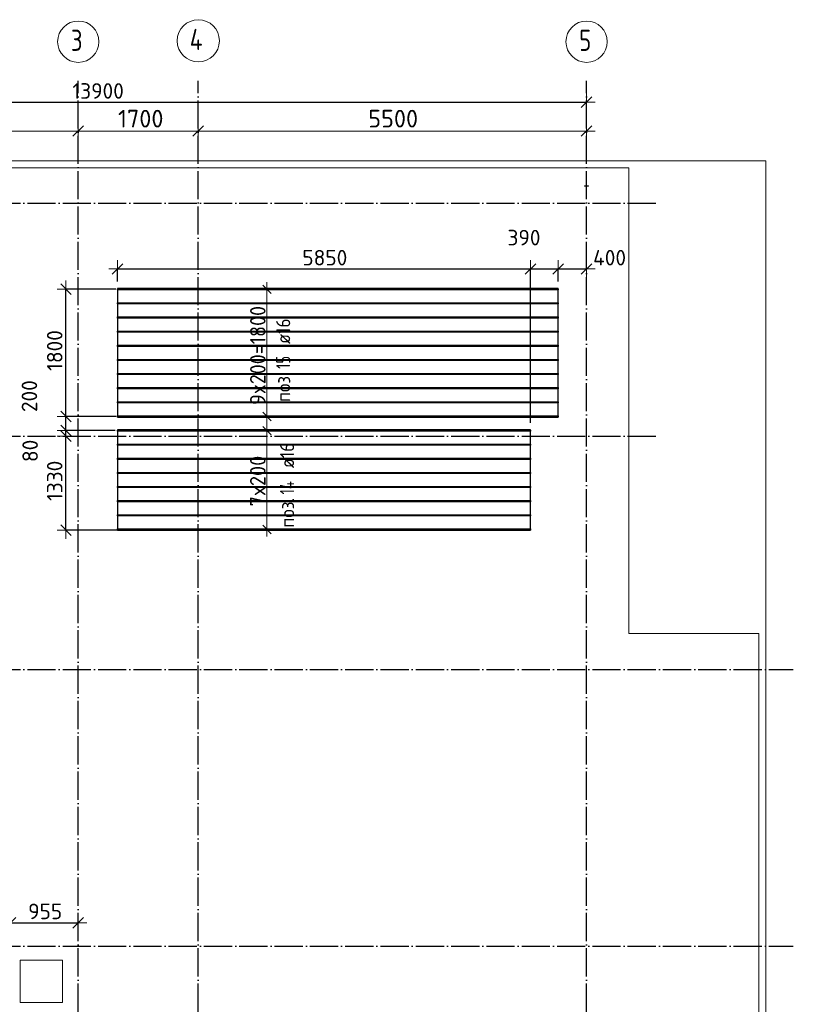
# Model space of a CAD drawing. Header units: millimetres. Extents: x -3725 to 93325, y -74170 to 82591.
# Tile 9 of 140: x 35872 to 46830, y -33561 to -19623. Entities that reach past the tile are written whole.
import ezdxf

# ---------------------------------------------------------------- set-up
doc = ezdxf.new("R2010")
doc.units = ezdxf.units.MM
doc.header["$PDMODE"] = 65
for name, pattern in [('______11', [500, 400, -50, 0, -50]), ('______3', [500, 400, -100]), ('______5', [1100, 800, -100, 100, -100])]:
    doc.linetypes.add(name, pattern=pattern)
for name, color, linetype, lineweight in [('Standard', 7, 'Continuous', 25), ('Балка_ общее', 7, '______3', 13), ('Размерная линия_ общее', 7, 'Continuous', 13), ('Стальная конструкция_ общее', 7, 'Continuous', 25), ('Фундамент (1)', 7, 'Continuous', 35)]:
    doc.layers.add(name, color=color, linetype=linetype, lineweight=lineweight)
doc.layers.add('Арм.стержн.Доп. Арм верхн.зоны Х', color=7, linetype='Continuous', lineweight=35, true_color=0x8c8cff)
doc.layers.add('Осевая линия_ общее', color=7, linetype='______5', lineweight=13, true_color=0xa0a0a0)
doc.styles.add('ISOCPEUR', font='ISOCPEUR')
doc.dimstyles.new('DIMSTYLE_18', dxfattribs={"dimtxt": 220, "dimasz": 250, "dimexe": 0, "dimexo": 0, "dimgap": 110, "dimtad": 2, "dimdec": 0, "dimrnd": 1, "dimzin": 12, "dimdsep": 46, "dimtxsty": 'ISOCPEUR', "dimblk1": 'ALL_ML_STRICH', "dimblk2": 'ALL_ML_STRICH', "dimsah": 1, "dimcen": 0, "dimclrd": 7, "dimclre": 256, "dimclrt": 7, "dimadec": 0, "dimazin": 0, "dimtfac": 1, "dimtdec": 0, "dimtix": 1, "dimtmove": 2, "dimatfit": 3, "dimfxl": 0, "dimtzin": 0, "dimlwd": 0, "dimlwe": -3, "dimarcsym": 0})
doc.dimstyles.new('DIMSTYLE_3', dxfattribs={"dimtxt": 220, "dimasz": 250, "dimexe": 0, "dimexo": 0, "dimgap": 110, "dimtad": 2, "dimdec": 0, "dimrnd": 5, "dimzin": 12, "dimdsep": 46, "dimtxsty": 'ISOCPEUR', "dimblk1": 'ALL_ML_STRICH', "dimblk2": 'ALL_ML_STRICH', "dimsah": 1, "dimcen": 0, "dimclrd": 7, "dimclre": 256, "dimclrt": 7, "dimadec": 0, "dimazin": 0, "dimtfac": 1, "dimtdec": 0, "dimtix": 1, "dimtmove": 2, "dimatfit": 3, "dimfxl": 0, "dimtzin": 0, "dimlwd": 0, "dimlwe": -3, "dimarcsym": 0})
doc.dimstyles.new('DIMSTYLE_5', dxfattribs={"dimtxt": 220, "dimasz": 250, "dimexe": 0, "dimexo": 0, "dimgap": 110, "dimtad": 2, "dimdec": 0, "dimrnd": 5, "dimzin": 12, "dimdsep": 46, "dimtxsty": 'ISOCPEUR', "dimblk1": 'ALL_ML_STRICH', "dimblk2": 'ALL_ML_STRICH', "dimsah": 1, "dimcen": 0, "dimclrd": 7, "dimclre": 256, "dimclrt": 7, "dimadec": 0, "dimazin": 0, "dimtfac": 1, "dimtdec": 0, "dimtix": 1, "dimtmove": 2, "dimatfit": 3, "dimfxl": 0, "dimtvp": 1.2, "dimtzin": 0, "dimlwd": 0, "dimlwe": -3, "dimarcsym": 0})
doc.dimstyles.new('DIMSTYLE_7', dxfattribs={"dimtxt": 250, "dimasz": 250, "dimexe": 0, "dimexo": 0, "dimgap": 125, "dimtad": 2, "dimdec": 0, "dimrnd": 5, "dimzin": 12, "dimdsep": 46, "dimtxsty": 'ISOCPEUR', "dimblk1": 'ALL_ML_STRICH', "dimblk2": 'ALL_ML_STRICH', "dimsah": 1, "dimcen": 0, "dimclrd": 7, "dimclre": 256, "dimclrt": 7, "dimadec": 0, "dimazin": 0, "dimtfac": 1, "dimtdec": 0, "dimtix": 1, "dimtmove": 2, "dimatfit": 3, "dimfxl": 0, "dimtzin": 0, "dimlwd": 0, "dimlwe": -3, "dimarcsym": 0})

# ---------------------------------------------------------------- blocks, each defined once
blk = doc.blocks.new('ALL_ML_STRICH')
at = {"color": 0, "linetype": 'ByBlock', "lineweight": -2}
for p, q in [((-1, 0), (0.5, 0)), ((-0.3, -0.3), (0.3, 0.3)), ((0, -0.5), (0, 0.5))]:
    blk.add_line(p, q, dxfattribs=at)
blk = doc.blocks.new('*D62')
at = {"layer": 'DEFPOINTS', "color": 7, "linetype": 'Continuous', "lineweight": 13, "transparency": 33554687}
for p in [(31200, -21199), (31200, -21242), (36700, -21201)]:
    blk.add_point(p, dxfattribs=at)
at = {"layer": 'Балка_ общее', "color": 251, "linetype": 'Continuous', "lineweight": -2, "true_color": 0x656565, "transparency": 33554687}
for p, q in [((31200, -21232), (31200, -21199)), ((36700, -21191), (36700, -21199))]:
    blk.add_line(p, q, dxfattribs=at)
at = {"layer": 'Балка_ общее', "color": 7, "linetype": 'Continuous', "lineweight": -2, "transparency": 33554687}
blk.add_line((31200, -21199), (36700, -21199), dxfattribs=at)
at = {"layer": 'Балка_ общее', "color": 7, "linetype": 'Continuous', "lineweight": 13, "transparency": 33554687, "xscale": 250, "yscale": 250, "zscale": 250, "rotation": 180}
blk.add_blockref('ALL_ML_STRICH', (31200, -21199), dxfattribs=at)
at = {"layer": 'Балка_ общее', "color": 7, "linetype": 'Continuous', "lineweight": 13, "transparency": 33554687, "xscale": 250, "yscale": 250, "zscale": 250}
blk.add_blockref('ALL_ML_STRICH', (36700, -21199), dxfattribs=at)
at = {"layer": 'Балка_ общее', "color": 7, "linetype": 'Continuous', "lineweight": 13, "transparency": 33554687, "insert": (33962, -21024), "char_height": 250, "width": 1000, "attachment_point": 5, "style": 'ISOCPEUR'}
blk.add_mtext('\\A1;{5500}', dxfattribs=at)
blk = doc.blocks.new('*D63')
at = {"layer": 'DEFPOINTS', "color": 7, "linetype": 'Continuous', "lineweight": 13, "transparency": 33554687}
for p in [(36700, -21199), (36700, -21201), (38400, -21242)]:
    blk.add_point(p, dxfattribs=at)
at = {"layer": 'Балка_ общее', "color": 251, "linetype": 'Continuous', "lineweight": -2, "true_color": 0x656565, "transparency": 33554687}
for p, q in [((36700, -21191), (36700, -21199)), ((38400, -21232), (38400, -21199))]:
    blk.add_line(p, q, dxfattribs=at)
at = {"layer": 'Балка_ общее', "color": 7, "linetype": 'Continuous', "lineweight": -2, "transparency": 33554687}
blk.add_line((36700, -21199), (38400, -21199), dxfattribs=at)
at = {"layer": 'Балка_ общее', "color": 7, "linetype": 'Continuous', "lineweight": 13, "transparency": 33554687, "xscale": 250, "yscale": 250, "zscale": 250, "rotation": 180}
blk.add_blockref('ALL_ML_STRICH', (36700, -21199), dxfattribs=at)
at = {"layer": 'Балка_ общее', "color": 7, "linetype": 'Continuous', "lineweight": 13, "transparency": 33554687, "xscale": 250, "yscale": 250, "zscale": 250}
blk.add_blockref('ALL_ML_STRICH', (38400, -21199), dxfattribs=at)
at = {"layer": 'Балка_ общее', "color": 7, "linetype": 'Continuous', "lineweight": 13, "transparency": 33554687, "insert": (37587, -21024), "char_height": 250, "width": 1000, "attachment_point": 5, "style": 'ISOCPEUR'}
blk.add_mtext('\\A1;{1700}', dxfattribs=at)
blk = doc.blocks.new('*D64')
at = {"layer": 'DEFPOINTS', "color": 7, "linetype": 'Continuous', "lineweight": 13, "transparency": 33554687}
for p in [(38400, -21199), (38400, -21242), (43900, -21284)]:
    blk.add_point(p, dxfattribs=at)
at = {"layer": 'Балка_ общее', "color": 251, "linetype": 'Continuous', "lineweight": -2, "true_color": 0x656565, "transparency": 33554687}
for p, q in [((38400, -21232), (38400, -21199)), ((43900, -21274), (43900, -21199))]:
    blk.add_line(p, q, dxfattribs=at)
at = {"layer": 'Балка_ общее', "color": 7, "linetype": 'Continuous', "lineweight": -2, "transparency": 33554687}
blk.add_line((38400, -21199), (43900, -21199), dxfattribs=at)
at = {"layer": 'Балка_ общее', "color": 7, "linetype": 'Continuous', "lineweight": 13, "transparency": 33554687, "xscale": 250, "yscale": 250, "zscale": 250, "rotation": 180}
blk.add_blockref('ALL_ML_STRICH', (38400, -21199), dxfattribs=at)
at = {"layer": 'Балка_ общее', "color": 7, "linetype": 'Continuous', "lineweight": 13, "transparency": 33554687, "xscale": 250, "yscale": 250, "zscale": 250}
blk.add_blockref('ALL_ML_STRICH', (43900, -21199), dxfattribs=at)
at = {"layer": 'Балка_ общее', "color": 7, "linetype": 'Continuous', "lineweight": 13, "transparency": 33554687, "insert": (41162, -21024), "char_height": 250, "width": 1000, "attachment_point": 5, "style": 'ISOCPEUR'}
blk.add_mtext('\\A1;{5500}', dxfattribs=at)
blk = doc.blocks.new('*D241')
at = {"layer": 'DEFPOINTS', "color": 7, "linetype": 'Continuous', "lineweight": 13, "transparency": 33554687}
for p in [(36912, -25520), (36528, -26848), (37365, -26848)]:
    blk.add_point(p, dxfattribs=at)
at = {"layer": 'Размерная линия_ общее', "color": 253, "linetype": 'Continuous', "lineweight": -2, "true_color": 0xa0a0a0, "transparency": 33554687}
for p, q in [((36528, -25520), (36528, -25520)), ((37265, -26848), (36528, -26848))]:
    blk.add_line(p, q, dxfattribs=at)
at = {"layer": 'Размерная линия_ общее', "color": 7, "linetype": 'Continuous', "lineweight": -2, "transparency": 33554687}
blk.add_line((36528, -26848), (36528, -25520), dxfattribs=at)
at = {"layer": 'Размерная линия_ общее', "color": 7, "linetype": 'Continuous', "lineweight": 13, "transparency": 33554687, "xscale": 250, "yscale": 250, "zscale": 250}
for p, rotation in [((36528, -25520), 90), ((36528, -26848), 270)]:
    blk.add_blockref('ALL_ML_STRICH', p, dxfattribs=dict(at, rotation=rotation))
at = {"layer": 'Размерная линия_ общее', "color": 7, "linetype": 'Continuous', "lineweight": 13, "transparency": 33554687, "insert": (36368, -26151), "char_height": 220, "width": 880, "attachment_point": 5, "rotation": 90, "style": 'ISOCPEUR'}
blk.add_mtext('\\A1;{1330}', dxfattribs=at)
blk = doc.blocks.new('*D242')
at = {"layer": 'DEFPOINTS', "color": 7, "linetype": 'Continuous', "lineweight": 13, "transparency": 33554687}
for p in [(37323, -25439), (36528, -25520), (36912, -25520)]:
    blk.add_point(p, dxfattribs=at)
at = {"layer": 'Размерная линия_ общее', "color": 253, "linetype": 'Continuous', "lineweight": -2, "true_color": 0xa0a0a0, "transparency": 33554687}
for p, q in [((37223, -25439), (36528, -25439)), ((36528, -25520), (36528, -25520))]:
    blk.add_line(p, q, dxfattribs=at)
at = {"layer": 'Размерная линия_ общее', "color": 7, "linetype": 'Continuous', "lineweight": -2, "transparency": 33554687}
blk.add_line((36528, -25520), (36528, -25439), dxfattribs=at)
at = {"layer": 'Размерная линия_ общее', "color": 7, "linetype": 'Continuous', "lineweight": 13, "transparency": 33554687, "xscale": 250, "yscale": 250, "zscale": 250}
for p, rotation in [((36528, -25520), 270), ((36528, -25439), 90)]:
    blk.add_blockref('ALL_ML_STRICH', p, dxfattribs=dict(at, rotation=rotation))
at = {"layer": 'Размерная линия_ общее', "color": 7, "linetype": 'Continuous', "lineweight": 13, "transparency": 33554687, "insert": (36020, -25727), "char_height": 220, "width": 440, "attachment_point": 5, "rotation": 90, "style": 'ISOCPEUR'}
blk.add_mtext('\\A1;{80}', dxfattribs=at)
blk = doc.blocks.new('*D243')
at = {"layer": 'DEFPOINTS', "color": 7, "linetype": 'Continuous', "lineweight": 13, "transparency": 33554687}
for p in [(37339, -25239), (36528, -25439), (37323, -25439)]:
    blk.add_point(p, dxfattribs=at)
at = {"layer": 'Размерная линия_ общее', "color": 253, "linetype": 'Continuous', "lineweight": -2, "true_color": 0xa0a0a0, "transparency": 33554687}
for p, q in [((37239, -25239), (36528, -25239)), ((37223, -25439), (36528, -25439))]:
    blk.add_line(p, q, dxfattribs=at)
at = {"layer": 'Размерная линия_ общее', "color": 7, "linetype": 'Continuous', "lineweight": -2, "transparency": 33554687}
blk.add_line((36528, -25439), (36528, -25239), dxfattribs=at)
at = {"layer": 'Размерная линия_ общее', "color": 7, "linetype": 'Continuous', "lineweight": 13, "transparency": 33554687, "xscale": 250, "yscale": 250, "zscale": 250}
for p, rotation in [((36528, -25239), 90), ((36528, -25439), 270)]:
    blk.add_blockref('ALL_ML_STRICH', p, dxfattribs=dict(at, rotation=rotation))
at = {"layer": 'Размерная линия_ общее', "color": 7, "linetype": 'Continuous', "lineweight": 13, "transparency": 33554687, "insert": (36010, -24952), "char_height": 220, "width": 660, "attachment_point": 5, "rotation": 90, "style": 'ISOCPEUR'}
blk.add_mtext('\\A1;{200}', dxfattribs=at)
blk = doc.blocks.new('*D244')
at = {"layer": 'DEFPOINTS', "color": 7, "linetype": 'Continuous', "lineweight": 13, "transparency": 33554687}
for p in [(37333, -23439), (36528, -25239), (37339, -25239)]:
    blk.add_point(p, dxfattribs=at)
at = {"layer": 'Размерная линия_ общее', "color": 253, "linetype": 'Continuous', "lineweight": -2, "true_color": 0xa0a0a0, "transparency": 33554687}
for p, q in [((37233, -23439), (36528, -23439)), ((37239, -25239), (36528, -25239))]:
    blk.add_line(p, q, dxfattribs=at)
at = {"layer": 'Размерная линия_ общее', "color": 7, "linetype": 'Continuous', "lineweight": -2, "transparency": 33554687}
blk.add_line((36528, -25239), (36528, -23439), dxfattribs=at)
at = {"layer": 'Размерная линия_ общее', "color": 7, "linetype": 'Continuous', "lineweight": 13, "transparency": 33554687, "xscale": 250, "yscale": 250, "zscale": 250}
for p, rotation in [((36528, -23439), 90), ((36528, -25239), 270)]:
    blk.add_blockref('ALL_ML_STRICH', p, dxfattribs=dict(at, rotation=rotation))
at = {"layer": 'Размерная линия_ общее', "color": 7, "linetype": 'Continuous', "lineweight": 13, "transparency": 33554687, "insert": (36368, -24306), "char_height": 220, "width": 880, "attachment_point": 5, "rotation": 90, "style": 'ISOCPEUR'}
blk.add_mtext('\\A1;{1800}', dxfattribs=at)
blk = doc.blocks.new('*D245')
at = {"layer": 'DEFPOINTS', "color": 7, "linetype": 'Continuous', "lineweight": 13, "transparency": 33554687}
for p in [(37258, -23152), (37258, -23428), (43108, -25430)]:
    blk.add_point(p, dxfattribs=at)
at = {"layer": 'Размерная линия_ общее', "color": 253, "linetype": 'Continuous', "lineweight": -2, "true_color": 0xa0a0a0, "transparency": 33554687}
for p, q in [((37258, -23328), (37258, -23152)), ((43108, -25330), (43108, -23152))]:
    blk.add_line(p, q, dxfattribs=at)
at = {"layer": 'Размерная линия_ общее', "color": 7, "linetype": 'Continuous', "lineweight": -2, "transparency": 33554687}
blk.add_line((37258, -23152), (43108, -23152), dxfattribs=at)
at = {"layer": 'Размерная линия_ общее', "color": 7, "linetype": 'Continuous', "lineweight": 13, "transparency": 33554687, "xscale": 250, "yscale": 250, "zscale": 250, "rotation": 180}
blk.add_blockref('ALL_ML_STRICH', (37258, -23152), dxfattribs=at)
at = {"layer": 'Размерная линия_ общее', "color": 7, "linetype": 'Continuous', "lineweight": 13, "transparency": 33554687, "xscale": 250, "yscale": 250, "zscale": 250}
blk.add_blockref('ALL_ML_STRICH', (43108, -23152), dxfattribs=at)
at = {"layer": 'Размерная линия_ общее', "color": 7, "linetype": 'Continuous', "lineweight": 13, "transparency": 33554687, "insert": (40194, -22992), "char_height": 220, "width": 880, "attachment_point": 5, "style": 'ISOCPEUR'}
blk.add_mtext('\\A1;{5850}', dxfattribs=at)
blk = doc.blocks.new('*D246')
at = {"layer": 'DEFPOINTS', "color": 7, "linetype": 'Continuous', "lineweight": 13, "transparency": 33554687}
for p in [(43108, -23152), (43498, -23428), (43108, -25430)]:
    blk.add_point(p, dxfattribs=at)
at = {"layer": 'Размерная линия_ общее', "color": 253, "linetype": 'Continuous', "lineweight": -2, "true_color": 0xa0a0a0, "transparency": 33554687}
for p, q in [((43108, -25330), (43108, -23152)), ((43498, -23328), (43498, -23152))]:
    blk.add_line(p, q, dxfattribs=at)
at = {"layer": 'Размерная линия_ общее', "color": 7, "linetype": 'Continuous', "lineweight": -2, "transparency": 33554687}
blk.add_line((43108, -23152), (43498, -23152), dxfattribs=at)
at = {"layer": 'Размерная линия_ общее', "color": 7, "linetype": 'Continuous', "lineweight": 13, "transparency": 33554687, "xscale": 250, "yscale": 250, "zscale": 250, "rotation": 180}
blk.add_blockref('ALL_ML_STRICH', (43108, -23152), dxfattribs=at)
at = {"layer": 'Размерная линия_ общее', "color": 7, "linetype": 'Continuous', "lineweight": 13, "transparency": 33554687, "xscale": 250, "yscale": 250, "zscale": 250}
blk.add_blockref('ALL_ML_STRICH', (43498, -23152), dxfattribs=at)
at = {"layer": 'Размерная линия_ общее', "color": 7, "linetype": 'Continuous', "lineweight": 13, "transparency": 33554687, "insert": (43015, -22708), "char_height": 220, "width": 660, "attachment_point": 5, "style": 'ISOCPEUR'}
blk.add_mtext('\\A1;{390}', dxfattribs=at)
blk = doc.blocks.new('*D247')
at = {"layer": 'DEFPOINTS', "color": 7, "linetype": 'Continuous', "lineweight": 13, "transparency": 33554687}
for p in [(43498, -23152), (43900, -23171), (43498, -23428)]:
    blk.add_point(p, dxfattribs=at)
at = {"layer": 'Размерная линия_ общее', "color": 253, "linetype": 'Continuous', "lineweight": -2, "true_color": 0xa0a0a0, "transparency": 33554687}
for p, q in [((43498, -23328), (43498, -23152)), ((43900, -23152), (43900, -23152))]:
    blk.add_line(p, q, dxfattribs=at)
at = {"layer": 'Размерная линия_ общее', "color": 7, "linetype": 'Continuous', "lineweight": -2, "transparency": 33554687}
blk.add_line((43498, -23152), (43900, -23152), dxfattribs=at)
at = {"layer": 'Размерная линия_ общее', "color": 7, "linetype": 'Continuous', "lineweight": 13, "transparency": 33554687, "xscale": 250, "yscale": 250, "zscale": 250, "rotation": 180}
blk.add_blockref('ALL_ML_STRICH', (43498, -23152), dxfattribs=at)
at = {"layer": 'Размерная линия_ общее', "color": 7, "linetype": 'Continuous', "lineweight": 13, "transparency": 33554687, "xscale": 250, "yscale": 250, "zscale": 250}
blk.add_blockref('ALL_ML_STRICH', (43900, -23152), dxfattribs=at)
at = {"layer": 'Размерная линия_ общее', "color": 7, "linetype": 'Continuous', "lineweight": 13, "transparency": 33554687, "insert": (44227, -22992), "char_height": 220, "width": 660, "attachment_point": 5, "style": 'ISOCPEUR'}
blk.add_mtext('\\A1;{400}', dxfattribs=at)
blk = doc.blocks.new('*D249')
at = {"layer": 'DEFPOINTS', "color": 7, "linetype": 'Continuous', "lineweight": 13, "transparency": 33554687}
for p in [(35744, -32084), (35744, -32406), (36700, -32395)]:
    blk.add_point(p, dxfattribs=at)
at = {"layer": 'Размерная линия_ общее', "color": 253, "linetype": 'Continuous', "lineweight": -2, "true_color": 0xa0a0a0, "transparency": 33554687}
for p, q in [((35744, -32184), (35744, -32406)), ((36700, -32406), (36700, -32406))]:
    blk.add_line(p, q, dxfattribs=at)
at = {"layer": 'Размерная линия_ общее', "color": 7, "linetype": 'Continuous', "lineweight": -2, "transparency": 33554687}
blk.add_line((35744, -32406), (36700, -32406), dxfattribs=at)
at = {"layer": 'Размерная линия_ общее', "color": 7, "linetype": 'Continuous', "lineweight": 13, "transparency": 33554687, "xscale": 250, "yscale": 250, "zscale": 250, "rotation": 180}
blk.add_blockref('ALL_ML_STRICH', (35744, -32406), dxfattribs=at)
at = {"layer": 'Размерная линия_ общее', "color": 7, "linetype": 'Continuous', "lineweight": 13, "transparency": 33554687, "xscale": 250, "yscale": 250, "zscale": 250}
blk.add_blockref('ALL_ML_STRICH', (36700, -32406), dxfattribs=at)
at = {"layer": 'Размерная линия_ общее', "color": 7, "linetype": 'Continuous', "lineweight": 13, "transparency": 33554687, "insert": (36233, -32246), "char_height": 220, "width": 660, "attachment_point": 5, "style": 'ISOCPEUR'}
blk.add_mtext('\\A1;{955}', dxfattribs=at)
blk = doc.blocks.new('*D523')
at = {"layer": 'DEFPOINTS', "color": 7, "linetype": 'Continuous', "lineweight": 13, "transparency": 33554687}
for p in [(30000, -20609), (43900, -20747), (30000, -20792)]:
    blk.add_point(p, dxfattribs=at)
at = {"layer": 'Размерная линия_ общее', "color": 253, "linetype": 'Continuous', "lineweight": -2, "true_color": 0xa0a0a0, "transparency": 33554687}
for p, q in [((30000, -20709), (30000, -20792)), ((43900, -20792), (43900, -20792))]:
    blk.add_line(p, q, dxfattribs=at)
at = {"layer": 'Размерная линия_ общее', "color": 7, "linetype": 'Continuous', "lineweight": -2, "transparency": 33554687}
blk.add_line((30000, -20792), (43900, -20792), dxfattribs=at)
at = {"layer": 'Размерная линия_ общее', "color": 7, "linetype": 'Continuous', "lineweight": 13, "transparency": 33554687, "xscale": 250, "yscale": 250, "zscale": 250, "rotation": 180}
blk.add_blockref('ALL_ML_STRICH', (30000, -20792), dxfattribs=at)
at = {"layer": 'Размерная линия_ общее', "color": 7, "linetype": 'Continuous', "lineweight": 13, "transparency": 33554687, "xscale": 250, "yscale": 250, "zscale": 250}
blk.add_blockref('ALL_ML_STRICH', (43900, -20792), dxfattribs=at)
at = {"layer": 'Размерная линия_ общее', "color": 7, "linetype": 'Continuous', "lineweight": 13, "transparency": 33554687, "insert": (36983, -20632), "char_height": 220, "width": 1100, "attachment_point": 5, "style": 'ISOCPEUR'}
blk.add_mtext('\\A1;{13900}', dxfattribs=at)
blk = doc.blocks.new('СЛОЖНЫЙ_ОБЪЕКТ_3')
at = {"layer": 'Осевая линия_ общее', "color": 253, "linetype": '______11', "lineweight": -3, "true_color": 0xa0a0a0, "transparency": 33554687}
for p, q in [((36700, -44170), (36700, -20490)), ((38400, -44170), (38400, -20490)), ((43900, -44170), (43900, -20490)), ((27980, -22220), (44900, -22220)), ((27980, -25520), (44900, -25520)), ((27980, -28820), (46830, -28820)), ((27980, -32740), (46830, -32740))]:
    blk.add_line(p, q, dxfattribs=at)
at = {"layer": 'Осевая линия_ общее', "color": 7, "linetype": 'Continuous', "lineweight": 13, "transparency": 33554687}
for centre, radius in [((36702.4, -19934.7), 292.4), ((38401.3, -19922), 298.8), ((43902.4, -19934.7), 292.4)]:
    blk.add_circle(centre, radius, dxfattribs=at)
at = {"layer": 'Осевая линия_ общее', "color": 7, "linetype": 'Continuous', "lineweight": 13, "transparency": 33554687, "char_height": 300, "attachment_point": 7, "style": 'ISOCPEUR'}
for s, insert, width in [('\\W0.78;3', (36597.4, -20065.2), 326.407), ('\\W0.80;4', (38281.3, -20052.5), 359.833), ('\\W0.78;5', (43797.4, -20065.2), 326.407)]:
    blk.add_mtext(s, dxfattribs=dict(at, insert=insert, width=width))
at = {"layer": 'Балка_ общее', "color": 7, "linetype": 'Continuous', "lineweight": 13, "transparency": 33554687}
for base, p1, p2, picture, middle in [((36700, -21198.6), (31200, -21232.2), (36700, -21190.6), '*D62', (33962.5, -21023.6)), ((38400, -21198.6), (36700, -21190.6), (38400, -21232.2), '*D63', (37587.5, -21023.6)), ((43900, -21198.6), (38400, -21232.2), (43900, -21273.8), '*D64', (41162.5, -21023.6))]:
    dim = blk.add_linear_dim(base=base, p1=p1, p2=p2, dimstyle='DIMSTYLE_7', override={"dimpost": '<>', "dimclrd": 7, "dimclre": 251, "dimclrt": 7, "dimlwd": 0, "dimlwe": 65533}, dxfattribs=at)
    dim.commit()
    dim.dimension.update_dxf_attribs({"geometry": picture, "text_midpoint": middle, "dimtype": 160})

msp = doc.modelspace()

# ---------------------------------------------------------------- linework, layer by layer
at = {"layer": 'Standard', "color": 7, "linetype": 'Continuous', "lineweight": 18, "transparency": 33554687}
msp.add_lwpolyline([(29250, -43460), (46440, -43460), (46440, -21620), (29250, -21620), (29250, -43460)], dxfattribs=at)
at = {"layer": 'Арм.стержн.Доп. Арм верхн.зоны Х', "color": 7, "linetype": 'Continuous', "lineweight": 25, "transparency": 33554687}
for p, q in [((39434.7, -23499.5), (39314.7, -23379.5)), ((39434.7, -25299.5), (39314.7, -25179.5)), ((39434.7, -25499.5), (39314.7, -25379.5)), ((39434.7, -26899.5), (39314.7, -26779.5))]:
    msp.add_line(p, q, dxfattribs=at)
at = {"layer": 'Арм.стержн.Доп. Арм верхн.зоны Х', "color": 7, "linetype": 'Continuous', "lineweight": 13, "transparency": 33554687}
for p, q in [((39374.7, -23439.5), (39374.7, -23339.5)), ((39374.7, -25239.5), (39374.7, -23439.5)), ((39374.7, -25239.5), (39374.7, -25339.5)), ((39374.7, -25439.5), (39374.7, -25339.5)), ((39374.7, -26839.5), (39374.7, -25439.5)), ((39374.7, -26839.5), (39374.7, -26939.5))]:
    msp.add_line(p, q, dxfattribs=at)
at = {"layer": 'Арм.стержн.Доп. Арм верхн.зоны Х', "color": 253, "linetype": 'Continuous', "lineweight": -3, "true_color": 0xa0a0a0, "transparency": 33554687}
for p, q in [((39374.7, -23439.5), (39274.7, -23439.5)), ((39374.7, -23439.5), (39474.7, -23439.5)), ((39374.7, -25239.5), (39274.7, -25239.5)), ((39374.7, -25239.5), (39474.7, -25239.5)), ((39374.7, -25439.5), (39274.7, -25439.5)), ((39374.7, -25439.5), (39474.7, -25439.5)), ((39374.7, -26839.5), (39274.7, -26839.5)), ((39374.7, -26839.5), (39474.7, -26839.5))]:
    msp.add_line(p, q, dxfattribs=at)
at = {"layer": 'Арм.стержн.Доп. Арм верхн.зоны Х', "color": 52, "linetype": 'Continuous', "lineweight": 25, "transparency": 33554687}
for points in [[(43498.3, -23428.5), (37258.3, -23428.5), (37258.3, -25250.5), (43498.3, -25250.5), (43498.3, -23428.5)], [(43108.3, -25430.5), (37258.3, -25430.5), (37258.3, -26848.5), (43108.3, -26848.5), (43108.3, -25430.5)]]:
    msp.add_lwpolyline(points, dxfattribs=at)
at = {"layer": 'Арм.стержн.Доп. Арм верхн.зоны Х', "color": 11, "linetype": 'Continuous', "lineweight": 25, "true_color": 0xff8c8c, "transparency": 33554687}
for points in [[(43498.3, -23447.5), (37258.3, -23447.5), (37258.3, -23431.5), (43498.3, -23431.5), (43498.3, -23447.5)], [(43498.3, -23647.5), (37258.3, -23647.5), (37258.3, -23631.5), (43498.3, -23631.5), (43498.3, -23647.5)], [(43498.3, -23847.5), (37258.3, -23847.5), (37258.3, -23831.5), (43498.3, -23831.5), (43498.3, -23847.5)], [(43498.3, -24047.5), (37258.3, -24047.5), (37258.3, -24031.5), (43498.3, -24031.5), (43498.3, -24047.5)], [(43498.3, -24247.5), (37258.3, -24247.5), (37258.3, -24231.5), (43498.3, -24231.5), (43498.3, -24247.5)], [(43498.3, -24447.5), (37258.3, -24447.5), (37258.3, -24431.5), (43498.3, -24431.5), (43498.3, -24447.5)], [(43498.3, -24647.5), (37258.3, -24647.5), (37258.3, -24631.5), (43498.3, -24631.5), (43498.3, -24647.5)], [(43498.3, -24847.5), (37258.3, -24847.5), (37258.3, -24831.5), (43498.3, -24831.5), (43498.3, -24847.5)], [(43498.3, -25047.5), (37258.3, -25047.5), (37258.3, -25031.5), (43498.3, -25031.5), (43498.3, -25047.5)], [(43498.3, -25247.5), (37258.3, -25247.5), (37258.3, -25231.5), (43498.3, -25231.5), (43498.3, -25247.5)], [(43108.3, -25447.5), (37258.3, -25447.5), (37258.3, -25431.5), (43108.3, -25431.5), (43108.3, -25447.5)], [(43108.3, -25647.5), (37258.3, -25647.5), (37258.3, -25631.5), (43108.3, -25631.5), (43108.3, -25647.5)], [(43108.3, -25847.5), (37258.3, -25847.5), (37258.3, -25831.5), (43108.3, -25831.5), (43108.3, -25847.5)], [(43108.3, -26047.5), (37258.3, -26047.5), (37258.3, -26031.5), (43108.3, -26031.5), (43108.3, -26047.5)], [(43108.3, -26247.5), (37258.3, -26247.5), (37258.3, -26231.5), (43108.3, -26231.5), (43108.3, -26247.5)], [(43108.3, -26447.5), (37258.3, -26447.5), (37258.3, -26431.5), (43108.3, -26431.5), (43108.3, -26447.5)], [(43108.3, -26647.5), (37258.3, -26647.5), (37258.3, -26631.5), (43108.3, -26631.5), (43108.3, -26647.5)], [(43108.3, -26847.5), (37258.3, -26847.5), (37258.3, -26831.5), (43108.3, -26831.5), (43108.3, -26847.5)]]:
    msp.add_lwpolyline(points, dxfattribs=at)
at = {"layer": 'Стальная конструкция_ общее', "color": 7, "linetype": 'Continuous', "lineweight": 18, "transparency": 33554687}
for p, q in [((43870, -21980), (43870, -21976.9)), ((43870, -21976.9), (43930, -21976.9)), ((43870, -21980), (43870, -21976.9)), ((43870, -21976.9), (43930, -21976.9)), ((43870, -21980), (43930, -21980)), ((43870, -21980), (43930, -21980)), ((43930, -21976.9), (43930, -21980)), ((43930, -21976.9), (43930, -21980))]:
    msp.add_line(p, q, dxfattribs=at)
at = {"layer": 'Фундамент (1)', "color": 7, "lineweight": 18, "transparency": 33554687}
for p, q in [((30600, -21720), (44500, -21720)), ((44500, -21720), (44500, -28310)), ((44500, -28310), (46340, -28310)), ((46340, -28310), (46340, -37170)), ((35880, -32935), (35880, -33535)), ((36480, -32935), (35880, -32935)), ((36480, -33535), (36480, -32935)), ((35880, -33535), (36480, -33535))]:
    msp.add_line(p, q, dxfattribs=at)
at = {"layer": 'Фундамент (1)', "color": 7, "linetype": 'Continuous', "lineweight": 18, "transparency": 33554687}
for p, q in [((30600, -21720), (44500, -21720)), ((44500, -21720), (44500, -28310)), ((44500, -28310), (46340, -28310)), ((46340, -28310), (46340, -37170)), ((35880, -32935), (35880, -33535)), ((36480, -32935), (35880, -32935)), ((36480, -33535), (36480, -32935)), ((35880, -33535), (36480, -33535))]:
    msp.add_line(p, q, dxfattribs=at)

# ---------------------------------------------------------------- block references
at = {"layer": 'Балка_ общее', "color": 7, "linetype": 'Continuous', "lineweight": 13, "transparency": 33554687}
msp.add_blockref('СЛОЖНЫЙ_ОБЪЕКТ_3', (0, 0), dxfattribs=at)

# ---------------------------------------------------------------- texts
at = {"layer": 'Арм.стержн.Доп. Арм верхн.зоны Х', "color": 7, "linetype": 'Continuous', "lineweight": 13, "transparency": 33554687, "char_height": 220, "attachment_point": 7, "rotation": 90, "style": 'ISOCPEUR'}
for s, insert, width in [('\\W0.94;9x200=1800', (39354.7, -25076.5), 1598.71), ('\\W0.95;7x200', (39354.7, -26513.5), 873.359)]:
    msp.add_mtext(s, dxfattribs=dict(at, insert=insert, width=width))
at = {"layer": 'Арм.стержн.Доп. Арм верхн.зоны Х', "color": 7, "linetype": 'Continuous', "lineweight": 25, "transparency": 33554687, "char_height": 200, "attachment_point": 7, "rotation": 90, "style": 'ISOCPEUR'}
for s, insert, width in [('\\W0.89; ø16 ', (39704.7, -24326.4), 749.105), ('\\W0.75;15', (39704.7, -24566.4), 314.854), ('\\W0.92;поз.', (39704.7, -25036.4), 561.646), ('\\W0.89; ø16 ', (39759.9, -26084.6), 749.105), ('\\W0.76;14', (39759.9, -26344.6), 336.375), ('\\W0.92;поз.', (39759.9, -26814.6), 561.646)]:
    msp.add_mtext(s, dxfattribs=dict(at, insert=insert, width=width))

# ---------------------------------------------------------------- dimensions: what is measured, and where the dimension line sits
at = {"layer": 'Размерная линия_ общее', "color": 7, "linetype": 'Continuous', "lineweight": 13, "transparency": 33554687}
for base, p1, p2, dimstyle, picture, middle in [((43900, -20792.2), (30000, -20709.2), (43900, -20792.2), 'DIMSTYLE_18', '*D523', (36983, -20632.2)), ((43498.3, -23152), (43108.3, -25330.5), (43498.3, -23328.5), 'DIMSTYLE_5', '*D246', (43015.2, -22708.1)), ((43108.3, -23152), (37258.3, -23328.5), (43108.3, -25330.5), 'DIMSTYLE_3', '*D245', (40194.3, -22992)), ((43900, -23152), (43498.3, -23328.5), (43900, -23152), 'DIMSTYLE_5', '*D247', (44227.3, -22992)), ((36700, -32406.2), (35743.7, -32184), (36700, -32406.2), 'DIMSTYLE_3', '*D249', (36232.9, -32246.2))]:
    dim = msp.add_linear_dim(base=base, p1=p1, p2=p2, dimstyle=dimstyle, override={"dimpost": '<>', "dimclrd": 7, "dimclre": 253, "dimclrt": 7, "dimlwd": 0, "dimlwe": 65533}, dxfattribs=at)
    dim.commit()
    dim.dimension.update_dxf_attribs({"geometry": picture, "text_midpoint": middle, "dimtype": 160})
for base, p1, p2, dimstyle, picture, middle in [((36527.6, -23439.5), (37239.5, -25239.5), (37232.6, -23439.5), 'DIMSTYLE_3', '*D244', (36367.6, -24306.5)), ((36527.6, -25239.5), (37223.4, -25439.5), (37239.5, -25239.5), 'DIMSTYLE_5', '*D243', (36009.5, -24952.2)), ((36527.5918, -25439.4685), (36527.5918, -25520), (37223.4495, -25439.4685), 'DIMSTYLE_5', '*D242', (36019.564, -25727.2589)), ((36527.5918, -25520), (37265.3799, -26848.4685), (36527.5918, -25520), 'DIMSTYLE_3', '*D241', (36367.5918, -26151.2342))]:
    dim = msp.add_linear_dim(base=base, p1=p1, p2=p2, angle=90, dimstyle=dimstyle, override={"dimpost": '<>', "dimclrd": 7, "dimclre": 253, "dimclrt": 7, "dimlwd": 0, "dimlwe": 65533}, dxfattribs=at)
    dim.commit()
    dim.dimension.update_dxf_attribs({"geometry": picture, "text_midpoint": middle, "dimtype": 160})

doc.saveas('drawing.dxf')
